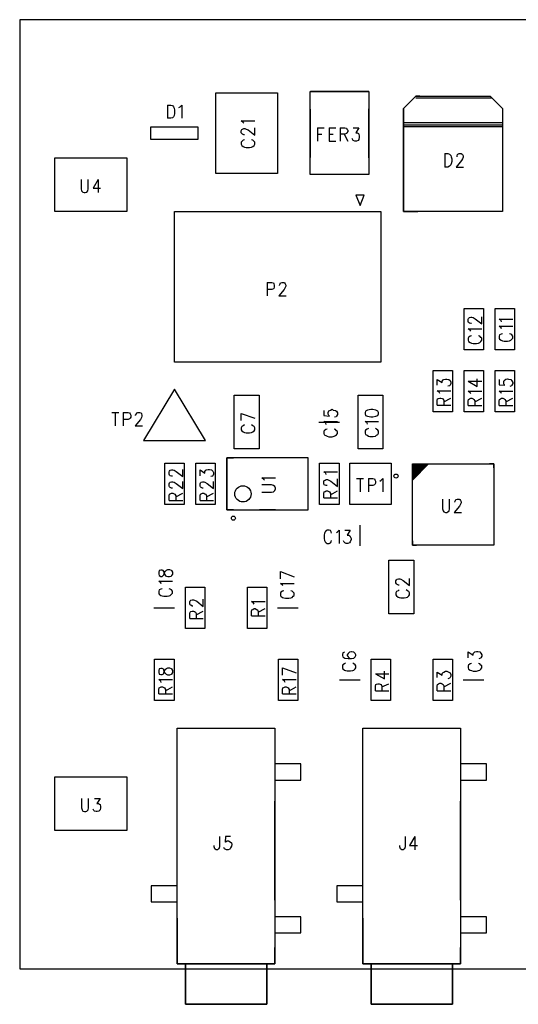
# Model space of a CAD drawing. Extents: x 12 to 27.9, y 10.8 to 21.2.
# Tile 7 of 9: x 20.1 to 21.3, y 15.8 to 18.2. Entities that reach past the tile are written whole.
import ezdxf

# ---------------------------------------------------------------- set-up
doc = ezdxf.new("R2010")
doc.units = 0
doc.header["$MEASUREMENT"] = 0
doc.layers.get('0').update_dxf_attribs({"color": 1})
doc.layers.add('LAYNR1', color=2, linetype='Continuous')

# ---------------------------------------------------------------- blocks, each defined once
blk = doc.blocks.new('A')
at = {"layer": 'LAYNR1', "color": 7}
for points in [[(21.35, 16.868), (18.5, 16.868), (18.5, 14.568), (21.35, 14.568), (21.35, 16.868)], [(19.125, 16.691), (19.125, 16.495), (18.975, 16.495), (18.975, 16.691), (19.125, 16.691)], [(19.346, 16.493), (19.204, 16.493), (19.204, 16.694), (19.346, 16.694), (19.346, 16.493)], [(19.43, 16.653), (19.46, 16.683), (19.64, 16.683), (19.67, 16.653), (19.67, 16.403), (19.43, 16.403), (19.43, 16.653)], [(18.932, 16.578), (18.818, 16.578), (18.818, 16.608), (18.932, 16.608), (18.932, 16.578)], [(18.76, 16.403), (18.585, 16.403), (18.585, 16.533), (18.76, 16.533), (18.76, 16.403)], [(19.325, 16.418), (19.335, 16.443), (19.315, 16.443), (19.325, 16.418)], [(19.375, 16.038), (18.875, 16.038), (18.875, 16.403), (19.375, 16.403), (19.375, 16.038)], [(19.577, 16.068), (19.577, 16.168), (19.624, 16.168), (19.624, 16.068), (19.577, 16.068)], [(19.652, 16.068), (19.652, 16.168), (19.699, 16.168), (19.699, 16.068), (19.652, 16.068)], [(19.549, 16.018), (19.549, 15.918), (19.502, 15.918), (19.502, 16.018), (19.549, 16.018)], [(19.624, 16.018), (19.624, 15.918), (19.577, 15.918), (19.577, 16.018), (19.624, 16.018)], [(19.699, 16.018), (19.699, 15.918), (19.652, 15.918), (19.652, 16.018), (19.699, 16.018)], [(18.875, 15.973), (18.8, 15.848), (18.95, 15.848), (18.875, 15.973)], [(19.02, 15.828), (19.02, 15.958), (19.08, 15.958), (19.08, 15.828), (19.02, 15.828)], [(19.32, 15.828), (19.32, 15.958), (19.38, 15.958), (19.38, 15.828), (19.32, 15.828)], [(19.337, 15.913), (19.338, 15.909), (19.343, 15.907), (19.351, 15.906), (19.356, 15.906), (19.363, 15.907), (19.368, 15.909), (19.37, 15.913), (19.37, 15.916), (19.368, 15.919), (19.363, 15.922), (19.356, 15.923), (19.351, 15.923), (19.343, 15.922), (19.338, 15.919), (19.337, 15.916), (19.337, 15.913)], [(19.199, 15.68), (19.199, 15.806), (19.002, 15.806), (19.002, 15.68), (19.199, 15.68)], [(18.852, 15.693), (18.852, 15.793), (18.899, 15.793), (18.899, 15.693), (18.852, 15.693)], [(18.974, 15.793), (18.974, 15.693), (18.927, 15.693), (18.927, 15.793), (18.974, 15.793)], [(19.274, 15.793), (19.274, 15.693), (19.227, 15.693), (19.227, 15.793), (19.274, 15.793)], [(19.3, 15.793), (19.4, 15.793), (19.4, 15.693), (19.3, 15.693), (19.3, 15.793)], [(19.452, 15.595), (19.452, 15.792), (19.649, 15.792), (19.649, 15.595), (19.452, 15.595)], [(19.455, 15.558), (19.455, 15.428), (19.395, 15.428), (19.395, 15.558), (19.455, 15.558)], [(18.837, 15.524), (18.838, 15.521), (18.842, 15.519), (18.845, 15.519), (18.848, 15.521), (18.849, 15.523), (18.851, 15.528), (18.853, 15.532), (18.856, 15.534), (18.859, 15.536), (18.863, 15.536), (18.867, 15.534), (18.868, 15.533), (18.87, 15.529), (18.87, 15.524), (18.868, 15.521), (18.867, 15.519), (18.863, 15.518), (18.859, 15.518), (18.856, 15.519), (18.853, 15.522), (18.851, 15.526), (18.849, 15.531), (18.848, 15.533), (18.845, 15.534), (18.842, 15.534), (18.838, 15.533), (18.837, 15.529), (18.837, 15.524)], [(18.902, 15.393), (18.902, 15.493), (18.949, 15.493), (18.949, 15.393), (18.902, 15.393)], [(19.052, 15.393), (19.052, 15.493), (19.099, 15.493), (19.099, 15.393), (19.052, 15.393)], [(18.827, 15.218), (18.827, 15.318), (18.874, 15.318), (18.874, 15.218), (18.827, 15.218)], [(18.837, 15.286), (18.838, 15.282), (18.842, 15.281), (18.845, 15.281), (18.848, 15.282), (18.849, 15.285), (18.851, 15.29), (18.853, 15.294), (18.856, 15.296), (18.859, 15.297), (18.863, 15.297), (18.867, 15.296), (18.868, 15.295), (18.87, 15.291), (18.87, 15.286), (18.868, 15.282), (18.867, 15.281), (18.863, 15.28), (18.859, 15.28), (18.856, 15.281), (18.853, 15.284), (18.851, 15.287), (18.849, 15.292), (18.848, 15.295), (18.845, 15.296), (18.842, 15.296), (18.838, 15.295), (18.837, 15.291), (18.837, 15.286)], [(19.127, 15.218), (19.127, 15.318), (19.174, 15.318), (19.174, 15.218), (19.127, 15.218)], [(19.352, 15.218), (19.352, 15.318), (19.399, 15.318), (19.399, 15.218), (19.352, 15.218)], [(19.502, 15.218), (19.502, 15.318), (19.549, 15.318), (19.549, 15.218), (19.502, 15.218)], [(18.882, 14.58), (18.882, 15.151), (19.118, 15.151), (19.118, 14.58), (18.882, 14.58)], [(19.332, 14.58), (19.332, 15.151), (19.568, 15.151), (19.568, 14.58), (19.332, 14.58)], [(18.76, 14.903), (18.585, 14.903), (18.585, 15.033), (18.76, 15.033), (18.76, 14.903)], [(18.902, 14.482), (18.902, 14.58), (19.099, 14.58), (19.099, 14.482), (18.902, 14.482)], [(19.352, 14.482), (19.352, 14.58), (19.549, 14.58), (19.549, 14.482), (19.352, 14.482)]]:
    blk.add_lwpolyline(points, close=True, dxfattribs=at)
for points in [[(19.346, 16.694), (19.205, 16.694)], [(19.47, 16.683), (19.46, 16.683), (19.43, 16.653), (19.43, 16.403), (19.465, 16.403)], [(19.63, 16.683), (19.64, 16.683), (19.67, 16.653), (19.67, 16.403), (19.635, 16.403)], [(18.858, 16.661), (18.858, 16.629)], [(18.858, 16.661), (18.866, 16.661), (18.87, 16.66), (18.873, 16.657), (18.874, 16.654), (18.875, 16.649), (18.875, 16.641), (18.874, 16.636), (18.873, 16.633), (18.87, 16.63), (18.866, 16.629), (18.858, 16.629)], [(18.886, 16.655), (18.889, 16.657), (18.893, 16.661), (18.893, 16.629)], [(19.645, 16.678), (19.46, 16.678)], [(19.204, 16.651), (19.204, 16.534)], [(19.346, 16.533), (19.346, 16.652)], [(19.043, 16.617), (19.042, 16.619), (19.037, 16.623), (19.07, 16.623)], [(19.67, 16.618), (19.43, 16.618), (19.43, 16.613), (19.67, 16.613), (19.67, 16.608), (19.43, 16.608)], [(19.045, 16.589), (19.043, 16.589), (19.04, 16.591), (19.038, 16.592), (19.037, 16.594), (19.037, 16.599), (19.038, 16.602), (19.04, 16.603), (19.043, 16.604), (19.046, 16.604), (19.049, 16.603), (19.054, 16.601), (19.07, 16.588), (19.07, 16.606)], [(19.222, 16.606), (19.222, 16.574)], [(19.222, 16.606), (19.238, 16.606)], [(19.222, 16.591), (19.232, 16.591)], [(19.25, 16.606), (19.25, 16.574)], [(19.25, 16.606), (19.266, 16.606)], [(19.25, 16.591), (19.26, 16.591)], [(19.277, 16.606), (19.277, 16.574)], [(19.277, 16.606), (19.288, 16.606), (19.292, 16.605), (19.293, 16.603), (19.295, 16.6), (19.295, 16.597), (19.293, 16.594), (19.292, 16.592), (19.288, 16.591), (19.277, 16.591)], [(19.286, 16.591), (19.295, 16.574)], [(19.308, 16.606), (19.322, 16.606), (19.315, 16.594), (19.318, 16.594), (19.321, 16.592), (19.322, 16.591), (19.323, 16.586), (19.323, 16.583), (19.322, 16.578), (19.32, 16.575), (19.316, 16.574), (19.312, 16.574), (19.308, 16.575), (19.307, 16.577), (19.306, 16.58)], [(19.045, 16.577), (19.042, 16.576), (19.038, 16.573), (19.037, 16.571), (19.037, 16.566), (19.038, 16.563), (19.042, 16.561), (19.045, 16.559), (19.049, 16.558), (19.057, 16.558), (19.062, 16.559), (19.065, 16.561), (19.068, 16.563), (19.07, 16.566), (19.07, 16.571), (19.068, 16.573), (19.065, 16.576), (19.062, 16.577)], [(19.25, 16.574), (19.266, 16.574)], [(19.53, 16.544), (19.53, 16.511)], [(19.53, 16.544), (19.538, 16.544), (19.542, 16.542), (19.545, 16.539), (19.546, 16.536), (19.547, 16.531), (19.547, 16.524), (19.546, 16.519), (19.545, 16.516), (19.542, 16.513), (19.538, 16.511), (19.53, 16.511)], [(19.56, 16.536), (19.56, 16.538), (19.561, 16.541), (19.562, 16.542), (19.565, 16.544), (19.57, 16.544), (19.572, 16.542), (19.573, 16.541), (19.575, 16.538), (19.575, 16.535), (19.573, 16.531), (19.571, 16.527), (19.558, 16.511), (19.576, 16.511)], [(19.345, 16.493), (19.205, 16.493)], [(18.649, 16.481), (18.649, 16.458), (18.65, 16.453), (18.653, 16.45), (18.656, 16.449), (18.659, 16.449), (18.663, 16.45), (18.665, 16.453), (18.666, 16.458), (18.666, 16.481)], [(18.69, 16.481), (18.678, 16.46), (18.696, 16.46)], [(18.69, 16.481), (18.69, 16.449)], [(19.1, 16.231), (19.1, 16.199)], [(19.1, 16.231), (19.111, 16.231), (19.115, 16.23), (19.116, 16.228), (19.117, 16.225), (19.117, 16.22), (19.116, 16.217), (19.115, 16.216), (19.111, 16.214), (19.1, 16.214)], [(19.13, 16.224), (19.13, 16.225), (19.131, 16.228), (19.132, 16.23), (19.135, 16.231), (19.14, 16.231), (19.142, 16.23), (19.143, 16.228), (19.145, 16.225), (19.145, 16.222), (19.143, 16.219), (19.141, 16.214), (19.128, 16.199), (19.146, 16.199)], [(19.595, 16.132), (19.593, 16.132), (19.59, 16.133), (19.588, 16.134), (19.587, 16.137), (19.587, 16.142), (19.588, 16.144), (19.59, 16.146), (19.593, 16.147), (19.596, 16.147), (19.599, 16.146), (19.604, 16.143), (19.62, 16.131), (19.62, 16.148)], [(19.668, 16.136), (19.667, 16.139), (19.662, 16.142), (19.695, 16.142)], [(19.593, 16.113), (19.592, 16.116), (19.587, 16.119), (19.62, 16.119)], [(19.668, 16.119), (19.667, 16.121), (19.662, 16.125), (19.695, 16.125)], [(19.67, 16.107), (19.667, 16.106), (19.663, 16.104), (19.662, 16.101), (19.662, 16.096), (19.663, 16.094), (19.667, 16.091), (19.67, 16.09), (19.674, 16.089), (19.682, 16.089), (19.687, 16.09), (19.69, 16.091), (19.693, 16.094), (19.695, 16.096), (19.695, 16.101), (19.693, 16.104), (19.69, 16.106), (19.687, 16.107)], [(19.595, 16.102), (19.592, 16.101), (19.588, 16.098), (19.587, 16.096), (19.587, 16.091), (19.588, 16.088), (19.592, 16.086), (19.595, 16.084), (19.599, 16.083), (19.607, 16.083), (19.612, 16.084), (19.615, 16.086), (19.618, 16.088), (19.62, 16.091), (19.62, 16.096), (19.618, 16.098), (19.615, 16.101), (19.612, 16.102)], [(19.512, 15.982), (19.512, 15.996), (19.524, 15.989), (19.524, 15.992), (19.526, 15.995), (19.528, 15.996), (19.532, 15.997), (19.535, 15.997), (19.54, 15.996), (19.543, 15.994), (19.545, 15.99), (19.545, 15.986), (19.543, 15.982), (19.542, 15.981), (19.538, 15.98)], [(19.587, 15.992), (19.609, 15.979), (19.609, 15.998)], [(19.587, 15.992), (19.62, 15.992)], [(19.662, 15.996), (19.662, 15.983), (19.676, 15.982), (19.674, 15.983), (19.673, 15.987), (19.673, 15.991), (19.674, 15.994), (19.678, 15.997), (19.682, 15.998), (19.685, 15.997), (19.69, 15.996), (19.693, 15.993), (19.695, 15.989), (19.695, 15.986), (19.693, 15.982), (19.692, 15.981), (19.688, 15.979)], [(19.518, 15.962), (19.517, 15.965), (19.512, 15.969), (19.545, 15.969)], [(19.593, 15.962), (19.592, 15.964), (19.587, 15.968), (19.62, 15.968)], [(19.668, 15.962), (19.667, 15.964), (19.662, 15.968), (19.695, 15.968)], [(19.512, 15.934), (19.512, 15.945), (19.513, 15.949), (19.515, 15.95), (19.518, 15.951), (19.521, 15.951), (19.524, 15.95), (19.526, 15.949), (19.528, 15.945), (19.528, 15.934)], [(19.528, 15.942), (19.545, 15.951)], [(19.587, 15.933), (19.587, 15.944), (19.588, 15.948), (19.59, 15.949), (19.593, 15.951), (19.596, 15.951), (19.599, 15.949), (19.601, 15.948), (19.603, 15.944), (19.603, 15.933)], [(19.603, 15.942), (19.62, 15.951)], [(19.662, 15.933), (19.662, 15.944), (19.663, 15.948), (19.665, 15.949), (19.668, 15.951), (19.671, 15.951), (19.674, 15.949), (19.676, 15.948), (19.678, 15.944), (19.678, 15.933)], [(19.678, 15.942), (19.695, 15.951)], [(18.723, 15.916), (18.74, 15.916)], [(18.731, 15.916), (18.731, 15.884)], [(18.751, 15.916), (18.751, 15.884)], [(18.751, 15.916), (18.763, 15.916), (18.766, 15.915), (18.768, 15.913), (18.769, 15.91), (18.769, 15.905), (18.768, 15.902), (18.766, 15.901), (18.763, 15.899), (18.751, 15.899)], [(18.781, 15.909), (18.781, 15.91), (18.783, 15.913), (18.784, 15.915), (18.786, 15.916), (18.791, 15.916), (18.794, 15.915), (18.795, 15.913), (18.796, 15.91), (18.796, 15.907), (18.795, 15.904), (18.793, 15.899), (18.78, 15.884), (18.798, 15.884)], [(19.237, 15.921), (19.237, 15.909), (19.251, 15.907), (19.249, 15.909), (19.248, 15.912), (19.248, 15.916), (19.249, 15.92), (19.253, 15.922), (19.257, 15.924), (19.26, 15.922), (19.265, 15.921), (19.268, 15.919), (19.27, 15.915), (19.27, 15.911), (19.268, 15.907), (19.267, 15.906), (19.263, 15.905)], [(19.512, 15.934), (19.545, 15.934)], [(19.587, 15.933), (19.62, 15.933)], [(19.662, 15.933), (19.695, 15.933)], [(19.037, 15.914), (19.07, 15.902)], [(19.037, 15.897), (19.037, 15.914)], [(19.225, 15.893), (19.275, 15.893)], [(19.243, 15.887), (19.242, 15.89), (19.237, 15.894), (19.27, 15.894)], [(19.343, 15.888), (19.342, 15.891), (19.337, 15.894), (19.37, 15.894)], [(19.045, 15.886), (19.042, 15.884), (19.038, 15.882), (19.037, 15.879), (19.037, 15.874), (19.038, 15.872), (19.042, 15.869), (19.045, 15.868), (19.049, 15.867), (19.057, 15.867), (19.062, 15.868), (19.065, 15.869), (19.068, 15.872), (19.07, 15.874), (19.07, 15.879), (19.068, 15.882), (19.065, 15.884), (19.062, 15.886)], [(19.245, 15.876), (19.242, 15.875), (19.238, 15.872), (19.237, 15.87), (19.237, 15.865), (19.238, 15.862), (19.242, 15.86), (19.245, 15.859), (19.249, 15.857), (19.257, 15.857), (19.262, 15.859), (19.265, 15.86), (19.268, 15.862), (19.27, 15.865), (19.27, 15.87), (19.268, 15.872), (19.265, 15.875), (19.262, 15.876)], [(19.345, 15.877), (19.342, 15.876), (19.338, 15.873), (19.337, 15.871), (19.337, 15.866), (19.338, 15.863), (19.342, 15.861), (19.345, 15.859), (19.349, 15.858), (19.357, 15.858), (19.362, 15.859), (19.365, 15.861), (19.368, 15.863), (19.37, 15.866), (19.37, 15.871), (19.368, 15.873), (19.365, 15.876), (19.362, 15.877)], [(19.018, 15.68), (19.002, 15.68), (19.002, 15.806), (19.018, 15.806)], [(19.12, 15.806), (19.081, 15.806)], [(19.183, 15.68), (19.199, 15.68), (19.199, 15.806), (19.183, 15.806)], [(18.87, 15.762), (18.868, 15.762), (18.865, 15.763), (18.863, 15.764), (18.862, 15.767), (18.862, 15.772), (18.863, 15.774), (18.865, 15.776), (18.868, 15.777), (18.871, 15.777), (18.874, 15.776), (18.879, 15.773), (18.895, 15.761), (18.895, 15.778)], [(18.937, 15.763), (18.937, 15.777), (18.949, 15.769), (18.949, 15.773), (18.951, 15.776), (18.953, 15.777), (18.957, 15.778), (18.96, 15.778), (18.965, 15.777), (18.968, 15.774), (18.97, 15.771), (18.97, 15.767), (18.968, 15.763), (18.967, 15.762), (18.963, 15.761)], [(19.243, 15.766), (19.242, 15.769), (19.237, 15.772), (19.27, 15.772)], [(19.456, 15.792), (19.452, 15.788)], [(19.46, 15.792), (19.452, 15.784)], [(19.464, 15.792), (19.452, 15.78)], [(19.468, 15.792), (19.452, 15.776)], [(19.471, 15.792), (19.452, 15.772)], [(19.475, 15.792), (19.452, 15.768)], [(19.479, 15.792), (19.452, 15.764)], [(19.483, 15.792), (19.452, 15.76)], [(19.487, 15.792), (19.452, 15.756)], [(19.491, 15.792), (19.452, 15.752)], [(19.452, 15.782), (19.452, 15.784), (19.46, 15.792), (19.462, 15.792)], [(19.649, 15.782), (19.649, 15.792), (19.639, 15.792)], [(18.87, 15.733), (18.868, 15.733), (18.865, 15.734), (18.863, 15.736), (18.862, 15.738), (18.862, 15.743), (18.863, 15.746), (18.865, 15.747), (18.868, 15.748), (18.871, 15.748), (18.874, 15.747), (18.879, 15.744), (18.895, 15.732), (18.895, 15.749)], [(18.945, 15.733), (18.943, 15.733), (18.94, 15.734), (18.938, 15.736), (18.937, 15.738), (18.937, 15.743), (18.938, 15.746), (18.94, 15.747), (18.943, 15.748), (18.946, 15.748), (18.949, 15.747), (18.954, 15.744), (18.97, 15.732), (18.97, 15.749)], [(19.093, 15.752), (19.092, 15.754), (19.087, 15.758), (19.12, 15.758)], [(19.245, 15.739), (19.243, 15.739), (19.24, 15.74), (19.238, 15.741), (19.237, 15.744), (19.237, 15.749), (19.238, 15.751), (19.24, 15.752), (19.243, 15.754), (19.246, 15.754), (19.249, 15.752), (19.254, 15.75), (19.27, 15.737), (19.27, 15.755)], [(19.316, 15.756), (19.333, 15.756)], [(19.325, 15.756), (19.325, 15.724)], [(19.345, 15.756), (19.345, 15.724)], [(19.345, 15.756), (19.356, 15.756), (19.36, 15.755), (19.361, 15.753), (19.362, 15.75), (19.362, 15.745), (19.361, 15.742), (19.36, 15.741), (19.356, 15.739), (19.345, 15.739)], [(19.373, 15.75), (19.376, 15.752), (19.38, 15.756), (19.38, 15.724)], [(19.087, 15.723), (19.11, 15.723), (19.115, 15.724), (19.118, 15.727), (19.12, 15.731), (19.12, 15.733), (19.118, 15.737), (19.115, 15.739), (19.11, 15.741), (19.087, 15.741)], [(19.237, 15.709), (19.237, 15.72), (19.238, 15.724), (19.24, 15.725), (19.243, 15.726), (19.246, 15.726), (19.249, 15.725), (19.251, 15.724), (19.253, 15.72), (19.253, 15.709)], [(19.253, 15.717), (19.27, 15.726)], [(18.862, 15.703), (18.862, 15.714), (18.863, 15.718), (18.865, 15.719), (18.868, 15.721), (18.871, 15.721), (18.874, 15.719), (18.876, 15.718), (18.878, 15.714), (18.878, 15.703)], [(18.862, 15.703), (18.895, 15.703)], [(18.878, 15.712), (18.895, 15.721)], [(18.937, 15.703), (18.937, 15.714), (18.938, 15.718), (18.94, 15.719), (18.943, 15.721), (18.946, 15.721), (18.949, 15.719), (18.951, 15.718), (18.953, 15.714), (18.953, 15.703)], [(18.937, 15.703), (18.97, 15.703)], [(18.953, 15.712), (18.97, 15.721)], [(19.237, 15.709), (19.27, 15.709)], [(19.525, 15.706), (19.525, 15.683), (19.526, 15.678), (19.528, 15.675), (19.532, 15.674), (19.535, 15.674), (19.538, 15.675), (19.541, 15.678), (19.542, 15.683), (19.542, 15.706)], [(19.555, 15.699), (19.555, 15.7), (19.556, 15.703), (19.557, 15.705), (19.56, 15.706), (19.565, 15.706), (19.567, 15.705), (19.568, 15.703), (19.57, 15.7), (19.57, 15.697), (19.568, 15.694), (19.566, 15.689), (19.553, 15.674), (19.571, 15.674)], [(19.12, 15.68), (19.081, 15.68)], [(19.256, 15.624), (19.255, 15.627), (19.253, 15.63), (19.25, 15.631), (19.245, 15.631), (19.243, 15.63), (19.24, 15.627), (19.239, 15.624), (19.238, 15.619), (19.238, 15.611), (19.239, 15.606), (19.24, 15.603), (19.243, 15.6), (19.245, 15.599), (19.25, 15.599), (19.253, 15.6), (19.255, 15.603), (19.256, 15.606)], [(19.268, 15.625), (19.27, 15.627), (19.274, 15.631), (19.274, 15.599)], [(19.288, 15.631), (19.301, 15.631), (19.294, 15.619), (19.298, 15.619), (19.3, 15.617), (19.301, 15.616), (19.303, 15.611), (19.303, 15.608), (19.301, 15.603), (19.299, 15.6), (19.295, 15.599), (19.291, 15.599), (19.288, 15.6), (19.286, 15.602), (19.285, 15.605)], [(19.325, 15.593), (19.325, 15.643)], [(19.452, 15.605), (19.452, 15.595), (19.462, 15.595)], [(19.649, 15.605), (19.649, 15.595), (19.639, 15.595)], [(19.132, 15.531), (19.165, 15.518)], [(19.132, 15.513), (19.132, 15.531)], [(19.42, 15.498), (19.418, 15.498), (19.415, 15.499), (19.413, 15.501), (19.412, 15.503), (19.412, 15.508), (19.413, 15.511), (19.415, 15.512), (19.418, 15.513), (19.421, 15.513), (19.424, 15.512), (19.429, 15.509), (19.445, 15.497), (19.445, 15.514)], [(18.843, 15.501), (18.842, 15.503), (18.837, 15.507), (18.87, 15.507)], [(18.845, 15.489), (18.842, 15.488), (18.838, 15.486), (18.837, 15.483), (18.837, 15.478), (18.838, 15.476), (18.842, 15.473), (18.845, 15.472), (18.849, 15.471), (18.857, 15.471), (18.862, 15.472), (18.865, 15.473), (18.868, 15.476), (18.87, 15.478), (18.87, 15.483), (18.868, 15.486), (18.865, 15.488), (18.862, 15.489)], [(19.138, 15.496), (19.137, 15.498), (19.132, 15.502), (19.165, 15.502)], [(19.42, 15.486), (19.417, 15.484), (19.413, 15.482), (19.412, 15.479), (19.412, 15.474), (19.413, 15.472), (19.417, 15.469), (19.42, 15.468), (19.424, 15.467), (19.432, 15.467), (19.437, 15.468), (19.44, 15.469), (19.443, 15.472), (19.445, 15.474), (19.445, 15.479), (19.443, 15.482), (19.44, 15.484), (19.437, 15.486)], [(18.92, 15.447), (18.918, 15.447), (18.915, 15.449), (18.913, 15.45), (18.912, 15.452), (18.912, 15.457), (18.913, 15.46), (18.915, 15.461), (18.918, 15.462), (18.921, 15.462), (18.924, 15.461), (18.929, 15.459), (18.945, 15.446), (18.945, 15.464)], [(19.14, 15.484), (19.137, 15.483), (19.133, 15.481), (19.132, 15.478), (19.132, 15.473), (19.133, 15.471), (19.137, 15.468), (19.14, 15.467), (19.144, 15.466), (19.152, 15.466), (19.157, 15.467), (19.16, 15.468), (19.163, 15.471), (19.165, 15.473), (19.165, 15.478), (19.163, 15.481), (19.16, 15.483), (19.157, 15.484)], [(18.825, 15.443), (18.875, 15.443)], [(19.068, 15.452), (19.067, 15.454), (19.062, 15.458), (19.095, 15.458)], [(19.062, 15.423), (19.062, 15.434), (19.063, 15.438), (19.065, 15.439), (19.068, 15.441), (19.071, 15.441), (19.074, 15.439), (19.076, 15.438), (19.078, 15.434), (19.078, 15.423)], [(19.078, 15.432), (19.095, 15.441)], [(19.125, 15.443), (19.175, 15.443)], [(18.912, 15.417), (18.912, 15.429), (18.913, 15.432), (18.915, 15.434), (18.918, 15.435), (18.921, 15.435), (18.924, 15.434), (18.926, 15.432), (18.928, 15.429), (18.928, 15.417)], [(18.912, 15.417), (18.945, 15.417)], [(18.928, 15.426), (18.945, 15.435)], [(19.062, 15.423), (19.095, 15.423)], [(19.287, 15.335), (19.283, 15.334), (19.282, 15.33), (19.282, 15.327), (19.283, 15.324), (19.288, 15.321), (19.296, 15.32), (19.304, 15.32), (19.31, 15.321), (19.313, 15.324), (19.315, 15.327), (19.315, 15.329), (19.313, 15.332), (19.31, 15.335), (19.305, 15.336), (19.304, 15.336), (19.299, 15.335), (19.296, 15.332), (19.294, 15.329), (19.294, 15.327), (19.296, 15.324), (19.299, 15.321), (19.304, 15.32)], [(19.587, 15.322), (19.587, 15.336), (19.599, 15.328), (19.599, 15.332), (19.601, 15.334), (19.603, 15.336), (19.607, 15.337), (19.61, 15.337), (19.615, 15.336), (19.618, 15.333), (19.62, 15.329), (19.62, 15.326), (19.618, 15.322), (19.617, 15.321), (19.613, 15.319)], [(19.137, 15.297), (19.17, 15.285)], [(19.137, 15.28), (19.137, 15.297)], [(19.29, 15.309), (19.287, 15.307), (19.283, 15.305), (19.282, 15.302), (19.282, 15.297), (19.283, 15.295), (19.287, 15.292), (19.29, 15.291), (19.294, 15.29), (19.302, 15.29), (19.307, 15.291), (19.31, 15.292), (19.313, 15.295), (19.315, 15.297), (19.315, 15.302), (19.313, 15.305), (19.31, 15.307), (19.307, 15.309)], [(19.595, 15.308), (19.592, 15.307), (19.588, 15.304), (19.587, 15.302), (19.587, 15.297), (19.588, 15.294), (19.592, 15.292), (19.595, 15.291), (19.599, 15.289), (19.607, 15.289), (19.612, 15.291), (19.615, 15.292), (19.618, 15.294), (19.62, 15.297), (19.62, 15.302), (19.618, 15.304), (19.615, 15.307), (19.612, 15.308)], [(19.362, 15.283), (19.384, 15.271), (19.384, 15.289)], [(19.362, 15.283), (19.395, 15.283)], [(19.512, 15.274), (19.512, 15.287), (19.524, 15.28), (19.524, 15.284), (19.526, 15.286), (19.528, 15.287), (19.532, 15.289), (19.535, 15.289), (19.54, 15.287), (19.543, 15.285), (19.545, 15.281), (19.545, 15.277), (19.543, 15.274), (19.542, 15.272), (19.538, 15.271)], [(18.843, 15.262), (18.842, 15.265), (18.837, 15.269), (18.87, 15.269)], [(18.837, 15.234), (18.837, 15.245), (18.838, 15.249), (18.84, 15.25), (18.843, 15.251), (18.846, 15.251), (18.849, 15.25), (18.851, 15.249), (18.853, 15.245), (18.853, 15.234)], [(18.853, 15.242), (18.87, 15.251)], [(19.143, 15.262), (19.142, 15.265), (19.137, 15.269), (19.17, 15.269)], [(19.137, 15.234), (19.137, 15.245), (19.138, 15.249), (19.14, 15.25), (19.143, 15.251), (19.146, 15.251), (19.149, 15.25), (19.151, 15.249), (19.153, 15.245), (19.153, 15.234)], [(19.153, 15.242), (19.17, 15.251)], [(19.275, 15.268), (19.325, 15.268)], [(19.362, 15.242), (19.362, 15.253), (19.363, 15.257), (19.365, 15.258), (19.368, 15.259), (19.371, 15.259), (19.374, 15.258), (19.376, 15.257), (19.378, 15.253), (19.378, 15.242)], [(19.378, 15.251), (19.395, 15.259)], [(19.512, 15.242), (19.512, 15.254), (19.513, 15.257), (19.515, 15.259), (19.518, 15.26), (19.521, 15.26), (19.524, 15.259), (19.526, 15.257), (19.528, 15.254), (19.528, 15.242)], [(19.528, 15.251), (19.545, 15.26)], [(19.575, 15.268), (19.625, 15.268)], [(18.837, 15.234), (18.87, 15.234)], [(19.137, 15.234), (19.17, 15.234)], [(19.362, 15.242), (19.395, 15.242)], [(19.512, 15.242), (19.545, 15.242)], [(18.882, 14.805), (18.882, 15.151), (19.118, 15.151), (19.118, 15.112)], [(19.332, 14.805), (19.332, 15.151), (19.568, 15.151), (19.568, 15.112)], [(19.118, 15.045), (19.118, 15.025), (19.181, 15.025), (19.181, 15.065), (19.118, 15.065)], [(19.568, 15.045), (19.568, 15.025), (19.631, 15.025), (19.631, 15.065), (19.568, 15.065)], [(18.65, 14.981), (18.65, 14.958), (18.651, 14.953), (18.653, 14.95), (18.657, 14.949), (18.66, 14.949), (18.663, 14.95), (18.666, 14.953), (18.667, 14.958), (18.667, 14.981)], [(18.681, 14.981), (18.695, 14.981), (18.687, 14.969), (18.691, 14.969), (18.693, 14.967), (18.695, 14.966), (18.696, 14.961), (18.696, 14.958), (18.695, 14.953), (18.692, 14.95), (18.688, 14.949), (18.685, 14.949), (18.681, 14.95), (18.68, 14.952), (18.678, 14.955)], [(19.118, 14.734), (19.118, 14.974)], [(19.568, 14.734), (19.568, 14.974)], [(18.984, 14.889), (18.984, 14.864), (18.983, 14.859), (18.981, 14.858), (18.979, 14.856), (18.976, 14.856), (18.974, 14.858), (18.973, 14.859), (18.971, 14.864), (18.971, 14.867)], [(19.011, 14.889), (18.999, 14.889), (18.998, 14.875), (18.999, 14.876), (19.003, 14.878), (19.006, 14.878), (19.01, 14.876), (19.013, 14.873), (19.014, 14.869), (19.013, 14.865), (19.011, 14.861), (19.009, 14.858), (19.005, 14.856), (19.001, 14.856), (18.998, 14.858), (18.996, 14.859), (18.995, 14.862)], [(19.434, 14.889), (19.434, 14.864), (19.433, 14.859), (19.431, 14.858), (19.429, 14.856), (19.426, 14.856), (19.424, 14.858), (19.423, 14.859), (19.421, 14.864), (19.421, 14.867)], [(19.458, 14.889), (19.445, 14.867), (19.464, 14.867)], [(19.458, 14.889), (19.458, 14.856)], [(18.882, 14.75), (18.882, 14.769), (18.819, 14.769), (18.819, 14.73), (18.882, 14.73)], [(19.332, 14.75), (19.332, 14.769), (19.269, 14.769), (19.269, 14.73), (19.332, 14.73)], [(18.882, 14.691), (18.882, 14.58), (19.118, 14.58), (19.118, 14.62)], [(19.118, 14.675), (19.118, 14.655), (19.181, 14.655), (19.181, 14.694), (19.118, 14.694)], [(19.332, 14.691), (19.332, 14.58), (19.568, 14.58), (19.568, 14.62)], [(19.568, 14.675), (19.568, 14.655), (19.631, 14.655), (19.631, 14.694), (19.568, 14.694)], [(18.902, 14.58), (18.902, 14.482), (19.099, 14.482), (19.099, 14.58)], [(19.352, 14.58), (19.352, 14.482), (19.549, 14.482), (19.549, 14.58)]]:
    blk.add_lwpolyline(points, dxfattribs=at)
for centre, radius in [((19.412, 15.762), 0.00492), ((19.041, 15.719), 0.0197), ((19.018, 15.66), 0.00492)]:
    blk.add_circle(centre, radius, dxfattribs=at)

msp = doc.modelspace()

# ---------------------------------------------------------------- block references
at = {"linetype": 'Continuous'}
msp.add_blockref('A', (1.6334, 1.292), dxfattribs=at)

doc.saveas('drawing.dxf')
